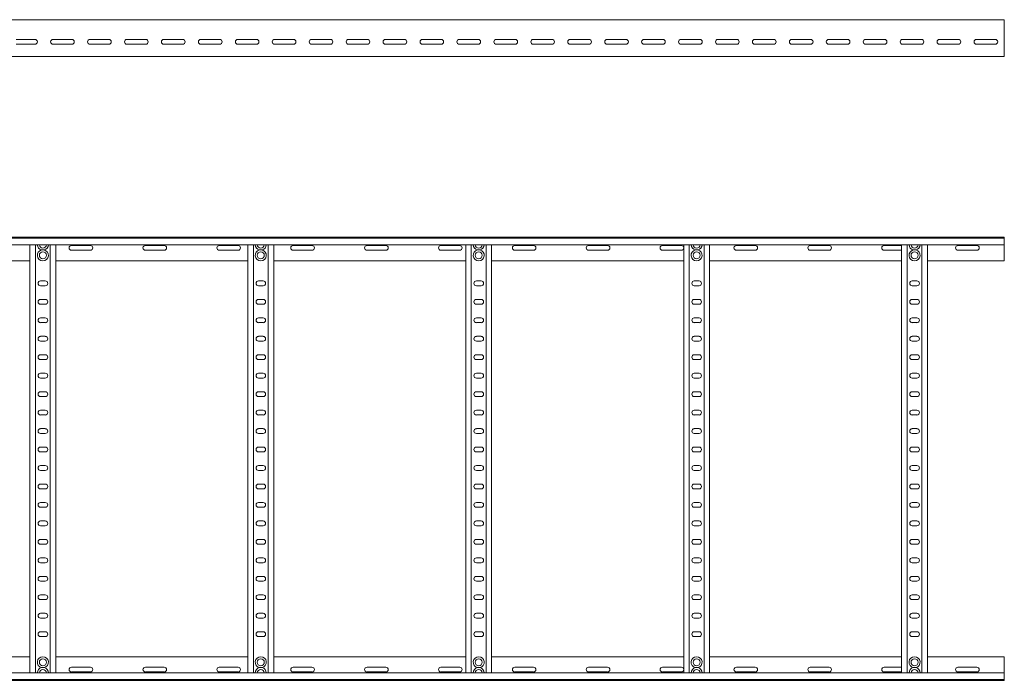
# Model space of a CAD drawing. Header units: millimetres. Extents: x -921 to 3361, y -5257 to -169.
# Tile 4 of 10: x 2029 to 3361, y -5256 to -4362. Entities that reach past the tile are written whole.
import ezdxf

# ---------------------------------------------------------------- set-up
doc = ezdxf.new("R2010")
doc.units = ezdxf.units.MM

msp = doc.modelspace()

# ---------------------------------------------------------------- linework, layer by layer
at = {"color": 7, "linetype": 'Continuous', "lineweight": 15}
for p, q in [((3361.4, -4361.6), (414.4, -4361.6)), ((3361.4, -4369.1), (3361.4, -4361.6)), ((3361.4, -4374.4), (3361.4, -4369.1)), ((3361.4, -4374.4), (3361.4, -4374.7)), ((3361.4, -4378.9), (3361.4, -4374.7)), ((3361.4, -4378.9), (3361.4, -4409.2)), ((2023.7, -4388.4), (2049.2, -4388.4)), ((2049.2, -4394.9), (2023.7, -4394.9)), ((2073.7, -4388.4), (2099.2, -4388.4)), ((2099.2, -4394.9), (2073.7, -4394.9)), ((2123.7, -4388.4), (2149.2, -4388.4)), ((2149.2, -4394.9), (2123.7, -4394.9)), ((2173.7, -4388.4), (2199.2, -4388.4)), ((2199.2, -4394.9), (2173.7, -4394.9)), ((2223.7, -4388.4), (2249.2, -4388.4)), ((2249.2, -4394.9), (2223.7, -4394.9)), ((2273.7, -4388.4), (2299.2, -4388.4)), ((2299.2, -4394.9), (2273.7, -4394.9)), ((2323.7, -4388.4), (2349.2, -4388.4)), ((2349.2, -4394.9), (2323.7, -4394.9)), ((2373.7, -4388.4), (2399.2, -4388.4)), ((2399.2, -4394.9), (2373.7, -4394.9)), ((2423.7, -4388.4), (2449.2, -4388.4)), ((2449.2, -4394.9), (2423.7, -4394.9)), ((2473.7, -4388.4), (2499.2, -4388.4)), ((2499.2, -4394.9), (2473.7, -4394.9)), ((2523.7, -4388.4), (2549.2, -4388.4)), ((2549.2, -4394.9), (2523.7, -4394.9)), ((2573.7, -4388.4), (2599.2, -4388.4)), ((2599.2, -4394.9), (2573.7, -4394.9)), ((2623.7, -4388.4), (2649.2, -4388.4)), ((2649.2, -4394.9), (2623.7, -4394.9)), ((2673.7, -4388.4), (2699.2, -4388.4)), ((2699.2, -4394.9), (2673.7, -4394.9)), ((2723.7, -4388.4), (2749.2, -4388.4)), ((2749.2, -4394.9), (2723.7, -4394.9)), ((2773.7, -4388.4), (2799.2, -4388.4)), ((2799.2, -4394.9), (2773.7, -4394.9)), ((2823.7, -4388.4), (2849.2, -4388.4)), ((2849.2, -4394.9), (2823.7, -4394.9)), ((2873.7, -4388.4), (2899.2, -4388.4)), ((2899.2, -4394.9), (2873.7, -4394.9)), ((2923.7, -4388.4), (2949.2, -4388.4)), ((2949.2, -4394.9), (2923.7, -4394.9)), ((2973.7, -4388.4), (2999.2, -4388.4)), ((2999.2, -4394.9), (2973.7, -4394.9)), ((3023.7, -4388.4), (3049.2, -4388.4)), ((3049.2, -4394.9), (3023.7, -4394.9)), ((3073.7, -4388.4), (3099.2, -4388.4)), ((3099.2, -4394.9), (3073.7, -4394.9)), ((3123.7, -4388.4), (3149.2, -4388.4)), ((3149.2, -4394.9), (3123.7, -4394.9)), ((3173.7, -4388.4), (3199.2, -4388.4)), ((3199.2, -4394.9), (3173.7, -4394.9)), ((3223.7, -4388.4), (3249.2, -4388.4)), ((3249.2, -4394.9), (3223.7, -4394.9)), ((3273.7, -4388.4), (3299.2, -4388.4)), ((3299.2, -4394.9), (3273.7, -4394.9)), ((3323.7, -4388.4), (3349.2, -4388.4)), ((3349.2, -4394.9), (3323.7, -4394.9)), ((414.4, -4411.6), (3361.4, -4411.6)), ((3361.4, -4411.6), (3361.4, -4409.2)), ((414.3, -4656.1), (3361.4, -4656.1)), ((3361.4, -4657.2), (414.4, -4657.2)), ((3361.4, -4656.1), (3361.4, -4657.2)), ((3361.4, -4657.2), (3361.4, -4666.3)), ((414.4, -4666.3), (3361.4, -4666.3)), ((2042.4, -5245.8), (2042.4, -4666.3)), ((2049.9, -5245.8), (2049.9, -4666.3)), ((2058.2, -4673.3), (2061.6, -4673.3)), ((2069.9, -5245.8), (2069.9, -4666.3)), ((2077.4, -5245.8), (2077.4, -4666.3)), ((2124.2, -4667.3), (2098.7, -4667.3)), ((2098.7, -4673.8), (2124.2, -4673.8)), ((2224.2, -4667.3), (2198.7, -4667.3)), ((2198.7, -4673.8), (2224.2, -4673.8)), ((2324.2, -4667.3), (2298.7, -4667.3)), ((2298.7, -4673.8), (2324.2, -4673.8)), ((2337.4, -5245.8), (2337.4, -4666.3)), ((2344.9, -5245.8), (2344.9, -4666.3)), ((2353.2, -4673.3), (2356.6, -4673.3)), ((2364.9, -5245.8), (2364.9, -4666.3)), ((2372.4, -5245.8), (2372.4, -4666.3)), ((2424.2, -4667.3), (2398.7, -4667.3)), ((2398.7, -4673.8), (2424.2, -4673.8)), ((2524.2, -4667.3), (2498.7, -4667.3)), ((2498.7, -4673.8), (2524.2, -4673.8)), ((2624.2, -4667.3), (2598.7, -4667.3)), ((2598.7, -4673.8), (2624.2, -4673.8)), ((2632.4, -5245.8), (2632.4, -4666.3)), ((2639.9, -5245.8), (2639.9, -4666.3)), ((2648.2, -4673.3), (2651.6, -4673.3)), ((2659.9, -5245.8), (2659.9, -4666.3)), ((2667.4, -5245.8), (2667.4, -4666.3)), ((2724.2, -4667.3), (2698.7, -4667.3)), ((2698.7, -4673.8), (2724.2, -4673.8)), ((2824.2, -4667.3), (2798.7, -4667.3)), ((2798.7, -4673.8), (2824.2, -4673.8)), ((2924.2, -4667.3), (2898.7, -4667.3)), ((2898.7, -4673.8), (2924.2, -4673.8)), ((2927.4, -5245.8), (2927.4, -4666.3)), ((2934.9, -5245.8), (2934.9, -4666.3)), ((2943.2, -4673.3), (2946.6, -4673.3)), ((2954.9, -5245.8), (2954.9, -4666.3)), ((2962.4, -5245.8), (2962.4, -4666.3)), ((3024.2, -4667.3), (2998.7, -4667.3)), ((2998.7, -4673.8), (3024.2, -4673.8)), ((3124.2, -4667.3), (3098.7, -4667.3)), ((3098.7, -4673.8), (3124.2, -4673.8)), ((3222.4, -4667.3), (3198.7, -4667.3)), ((3198.7, -4673.8), (3222.4, -4673.8)), ((3222.4, -5245.8), (3222.4, -4666.3)), ((3229.9, -5245.8), (3229.9, -4666.3)), ((3241.6, -4673.3), (3238.2, -4673.3)), ((3249.9, -5245.8), (3249.9, -4666.3)), ((3257.4, -5245.8), (3257.4, -4666.3)), ((3324.2, -4667.3), (3298.7, -4667.3)), ((3298.7, -4673.8), (3324.2, -4673.8)), ((3361.4, -4666.3), (3361.4, -4688.1)), ((1782.4, -4688.1), (2042.4, -4688.1)), ((2077.4, -4688.1), (2337.4, -4688.1)), ((2372.4, -4688.1), (2632.4, -4688.1)), ((2667.4, -4688.1), (2927.4, -4688.1)), ((2962.4, -4688.1), (3222.4, -4688.1)), ((3257.4, -4688.1), (3361.4, -4688.1)), ((2063.2, -4715.3), (2056.7, -4715.3)), ((2358.2, -4715.3), (2351.7, -4715.3)), ((2653.2, -4715.3), (2646.7, -4715.3)), ((2948.2, -4715.3), (2941.7, -4715.3)), ((3243.2, -4715.3), (3236.7, -4715.3)), ((2056.7, -4721.8), (2063.2, -4721.8)), ((2351.7, -4721.8), (2358.2, -4721.8)), ((2646.7, -4721.8), (2653.2, -4721.8)), ((2941.7, -4721.8), (2948.2, -4721.8)), ((3236.7, -4721.8), (3243.2, -4721.8)), ((2063.2, -4740.3), (2056.7, -4740.3)), ((2358.2, -4740.3), (2351.7, -4740.3)), ((2653.2, -4740.3), (2646.7, -4740.3)), ((2948.2, -4740.3), (2941.7, -4740.3)), ((3243.2, -4740.3), (3236.7, -4740.3)), ((2056.7, -4746.8), (2063.2, -4746.8)), ((2351.7, -4746.8), (2358.2, -4746.8)), ((2646.7, -4746.8), (2653.2, -4746.8)), ((2941.7, -4746.8), (2948.2, -4746.8)), ((3236.7, -4746.8), (3243.2, -4746.8)), ((2063.2, -4765.3), (2056.7, -4765.3)), ((2358.2, -4765.3), (2351.7, -4765.3)), ((2653.2, -4765.3), (2646.7, -4765.3)), ((2948.2, -4765.3), (2941.7, -4765.3)), ((3243.2, -4765.3), (3236.7, -4765.3)), ((2056.7, -4771.8), (2063.2, -4771.8)), ((2351.7, -4771.8), (2358.2, -4771.8)), ((2646.7, -4771.8), (2653.2, -4771.8)), ((2941.7, -4771.8), (2948.2, -4771.8)), ((3236.7, -4771.8), (3243.2, -4771.8)), ((2063.2, -4790.3), (2056.7, -4790.3)), ((2056.7, -4796.8), (2063.2, -4796.8)), ((2358.2, -4790.3), (2351.7, -4790.3)), ((2351.7, -4796.8), (2358.2, -4796.8)), ((2653.2, -4790.3), (2646.7, -4790.3)), ((2646.7, -4796.8), (2653.2, -4796.8)), ((2948.2, -4790.3), (2941.7, -4790.3)), ((2941.7, -4796.8), (2948.2, -4796.8)), ((3243.2, -4790.3), (3236.7, -4790.3)), ((3236.7, -4796.8), (3243.2, -4796.8)), ((2063.2, -4815.3), (2056.7, -4815.3)), ((2056.7, -4821.8), (2063.2, -4821.8)), ((2358.2, -4815.3), (2351.7, -4815.3)), ((2351.7, -4821.8), (2358.2, -4821.8)), ((2653.2, -4815.3), (2646.7, -4815.3)), ((2646.7, -4821.8), (2653.2, -4821.8)), ((2948.2, -4815.3), (2941.7, -4815.3)), ((2941.7, -4821.8), (2948.2, -4821.8)), ((3243.2, -4815.3), (3236.7, -4815.3)), ((3236.7, -4821.8), (3243.2, -4821.8)), ((2063.2, -4840.3), (2056.7, -4840.3)), ((2056.7, -4846.8), (2063.2, -4846.8)), ((2358.2, -4840.3), (2351.7, -4840.3)), ((2351.7, -4846.8), (2358.2, -4846.8)), ((2653.2, -4840.3), (2646.7, -4840.3)), ((2646.7, -4846.8), (2653.2, -4846.8)), ((2948.2, -4840.3), (2941.7, -4840.3)), ((2941.7, -4846.8), (2948.2, -4846.8)), ((3243.2, -4840.3), (3236.7, -4840.3)), ((3236.7, -4846.8), (3243.2, -4846.8)), ((2063.2, -4865.3), (2056.7, -4865.3)), ((2056.7, -4871.8), (2063.2, -4871.8)), ((2358.2, -4865.3), (2351.7, -4865.3)), ((2351.7, -4871.8), (2358.2, -4871.8)), ((2653.2, -4865.3), (2646.7, -4865.3)), ((2646.7, -4871.8), (2653.2, -4871.8)), ((2948.2, -4865.3), (2941.7, -4865.3)), ((2941.7, -4871.8), (2948.2, -4871.8)), ((3243.2, -4865.3), (3236.7, -4865.3)), ((3236.7, -4871.8), (3243.2, -4871.8)), ((2063.2, -4890.3), (2056.7, -4890.3)), ((2358.2, -4890.3), (2351.7, -4890.3)), ((2653.2, -4890.3), (2646.7, -4890.3)), ((2948.2, -4890.3), (2941.7, -4890.3)), ((3243.2, -4890.3), (3236.7, -4890.3)), ((2056.7, -4896.8), (2063.2, -4896.8)), ((2351.7, -4896.8), (2358.2, -4896.8)), ((2646.7, -4896.8), (2653.2, -4896.8)), ((2941.7, -4896.8), (2948.2, -4896.8)), ((3236.7, -4896.8), (3243.2, -4896.8)), ((2063.2, -4915.3), (2056.7, -4915.3)), ((2358.2, -4915.3), (2351.7, -4915.3)), ((2653.2, -4915.3), (2646.7, -4915.3)), ((2948.2, -4915.3), (2941.7, -4915.3)), ((3243.2, -4915.3), (3236.7, -4915.3)), ((2056.7, -4921.8), (2063.2, -4921.8)), ((2351.7, -4921.8), (2358.2, -4921.8)), ((2646.7, -4921.8), (2653.2, -4921.8)), ((2941.7, -4921.8), (2948.2, -4921.8)), ((3236.7, -4921.8), (3243.2, -4921.8)), ((2063.2, -4940.3), (2056.7, -4940.3)), ((2358.2, -4940.3), (2351.7, -4940.3)), ((2653.2, -4940.3), (2646.7, -4940.3)), ((2948.2, -4940.3), (2941.7, -4940.3)), ((3243.2, -4940.3), (3236.7, -4940.3)), ((2056.7, -4946.8), (2063.2, -4946.8)), ((2351.7, -4946.8), (2358.2, -4946.8)), ((2646.7, -4946.8), (2653.2, -4946.8)), ((2941.7, -4946.8), (2948.2, -4946.8)), ((3236.7, -4946.8), (3243.2, -4946.8)), ((2063.2, -4965.3), (2056.7, -4965.3)), ((2358.2, -4965.3), (2351.7, -4965.3)), ((2653.2, -4965.3), (2646.7, -4965.3)), ((2948.2, -4965.3), (2941.7, -4965.3)), ((3243.2, -4965.3), (3236.7, -4965.3)), ((2056.7, -4971.8), (2063.2, -4971.8)), ((2351.7, -4971.8), (2358.2, -4971.8)), ((2646.7, -4971.8), (2653.2, -4971.8)), ((2941.7, -4971.8), (2948.2, -4971.8)), ((3236.7, -4971.8), (3243.2, -4971.8)), ((2063.2, -4990.3), (2056.7, -4990.3)), ((2056.7, -4996.8), (2063.2, -4996.8)), ((2358.2, -4990.3), (2351.7, -4990.3)), ((2351.7, -4996.8), (2358.2, -4996.8)), ((2653.2, -4990.3), (2646.7, -4990.3)), ((2646.7, -4996.8), (2653.2, -4996.8)), ((2948.2, -4990.3), (2941.7, -4990.3)), ((2941.7, -4996.8), (2948.2, -4996.8)), ((3243.2, -4990.3), (3236.7, -4990.3)), ((3236.7, -4996.8), (3243.2, -4996.8)), ((2063.2, -5015.3), (2056.7, -5015.3)), ((2056.7, -5021.8), (2063.2, -5021.8)), ((2358.2, -5015.3), (2351.7, -5015.3)), ((2351.7, -5021.8), (2358.2, -5021.8)), ((2653.2, -5015.3), (2646.7, -5015.3)), ((2646.7, -5021.8), (2653.2, -5021.8)), ((2948.2, -5015.3), (2941.7, -5015.3)), ((2941.7, -5021.8), (2948.2, -5021.8)), ((3243.2, -5015.3), (3236.7, -5015.3)), ((3236.7, -5021.8), (3243.2, -5021.8)), ((2063.2, -5040.3), (2056.7, -5040.3)), ((2056.7, -5046.8), (2063.2, -5046.8)), ((2358.2, -5040.3), (2351.7, -5040.3)), ((2351.7, -5046.8), (2358.2, -5046.8)), ((2653.2, -5040.3), (2646.7, -5040.3)), ((2646.7, -5046.8), (2653.2, -5046.8)), ((2948.2, -5040.3), (2941.7, -5040.3)), ((2941.7, -5046.8), (2948.2, -5046.8)), ((3243.2, -5040.3), (3236.7, -5040.3)), ((3236.7, -5046.8), (3243.2, -5046.8)), ((2063.2, -5065.3), (2056.7, -5065.3)), ((2056.7, -5071.8), (2063.2, -5071.8)), ((2358.2, -5065.3), (2351.7, -5065.3)), ((2351.7, -5071.8), (2358.2, -5071.8)), ((2653.2, -5065.3), (2646.7, -5065.3)), ((2646.7, -5071.8), (2653.2, -5071.8)), ((2948.2, -5065.3), (2941.7, -5065.3)), ((2941.7, -5071.8), (2948.2, -5071.8)), ((3243.2, -5065.3), (3236.7, -5065.3)), ((3236.7, -5071.8), (3243.2, -5071.8)), ((2063.2, -5090.3), (2056.7, -5090.3)), ((2358.2, -5090.3), (2351.7, -5090.3)), ((2653.2, -5090.3), (2646.7, -5090.3)), ((2948.2, -5090.3), (2941.7, -5090.3)), ((3243.2, -5090.3), (3236.7, -5090.3)), ((2056.7, -5096.8), (2063.2, -5096.8)), ((2351.7, -5096.8), (2358.2, -5096.8)), ((2646.7, -5096.8), (2653.2, -5096.8)), ((2941.7, -5096.8), (2948.2, -5096.8)), ((3236.7, -5096.8), (3243.2, -5096.8)), ((2063.2, -5115.3), (2056.7, -5115.3)), ((2358.2, -5115.3), (2351.7, -5115.3)), ((2653.2, -5115.3), (2646.7, -5115.3)), ((2948.2, -5115.3), (2941.7, -5115.3)), ((3243.2, -5115.3), (3236.7, -5115.3)), ((2056.7, -5121.8), (2063.2, -5121.8)), ((2351.7, -5121.8), (2358.2, -5121.8)), ((2646.7, -5121.8), (2653.2, -5121.8)), ((2941.7, -5121.8), (2948.2, -5121.8)), ((3236.7, -5121.8), (3243.2, -5121.8)), ((2063.2, -5140.3), (2056.7, -5140.3)), ((2358.2, -5140.3), (2351.7, -5140.3)), ((2653.2, -5140.3), (2646.7, -5140.3)), ((2948.2, -5140.3), (2941.7, -5140.3)), ((3243.2, -5140.3), (3236.7, -5140.3)), ((2056.7, -5146.8), (2063.2, -5146.8)), ((2351.7, -5146.8), (2358.2, -5146.8)), ((2646.7, -5146.8), (2653.2, -5146.8)), ((2941.7, -5146.8), (2948.2, -5146.8)), ((3236.7, -5146.8), (3243.2, -5146.8)), ((2063.2, -5165.3), (2056.7, -5165.3)), ((2358.2, -5165.3), (2351.7, -5165.3)), ((2653.2, -5165.3), (2646.7, -5165.3)), ((2948.2, -5165.3), (2941.7, -5165.3)), ((3243.2, -5165.3), (3236.7, -5165.3)), ((2056.7, -5171.8), (2063.2, -5171.8)), ((2351.7, -5171.8), (2358.2, -5171.8)), ((2646.7, -5171.8), (2653.2, -5171.8)), ((2941.7, -5171.8), (2948.2, -5171.8)), ((3236.7, -5171.8), (3243.2, -5171.8)), ((2063.2, -5190.3), (2056.7, -5190.3)), ((2056.7, -5196.8), (2063.2, -5196.8)), ((2358.2, -5190.3), (2351.7, -5190.3)), ((2351.7, -5196.8), (2358.2, -5196.8)), ((2653.2, -5190.3), (2646.7, -5190.3)), ((2646.7, -5196.8), (2653.2, -5196.8)), ((2948.2, -5190.3), (2941.7, -5190.3)), ((2941.7, -5196.8), (2948.2, -5196.8)), ((3243.2, -5190.3), (3236.7, -5190.3)), ((3236.7, -5196.8), (3243.2, -5196.8)), ((1782.4, -5224.1), (2042.4, -5224.1)), ((2077.4, -5224.1), (2337.4, -5224.1)), ((2372.4, -5224.1), (2632.4, -5224.1)), ((2667.4, -5224.1), (2927.4, -5224.1)), ((2962.4, -5224.1), (3222.4, -5224.1)), ((3257.4, -5224.1), (3361.4, -5224.1)), ((3361.4, -5245.8), (3361.4, -5224.1)), ((3361.4, -5245.8), (414.4, -5245.8)), ((2061.6, -5238.9), (2058.2, -5238.9)), ((2098.7, -5238.3), (2124.2, -5238.3)), ((2124.2, -5244.8), (2098.7, -5244.8)), ((2198.7, -5238.3), (2224.2, -5238.3)), ((2224.2, -5244.8), (2198.7, -5244.8)), ((2298.7, -5238.3), (2324.2, -5238.3)), ((2324.2, -5244.8), (2298.7, -5244.8)), ((2356.6, -5238.9), (2353.2, -5238.9)), ((2398.7, -5238.3), (2424.2, -5238.3)), ((2424.2, -5244.8), (2398.7, -5244.8)), ((2498.7, -5238.3), (2524.2, -5238.3)), ((2524.2, -5244.8), (2498.7, -5244.8)), ((2598.7, -5238.3), (2624.2, -5238.3)), ((2624.2, -5244.8), (2598.7, -5244.8)), ((2651.6, -5238.9), (2648.2, -5238.9)), ((2698.7, -5238.3), (2724.2, -5238.3)), ((2724.2, -5244.8), (2698.7, -5244.8)), ((2798.7, -5238.3), (2824.2, -5238.3)), ((2824.2, -5244.8), (2798.7, -5244.8)), ((2898.7, -5238.3), (2924.2, -5238.3)), ((2924.2, -5244.8), (2898.7, -5244.8)), ((2946.6, -5238.9), (2943.2, -5238.9)), ((2998.7, -5238.3), (3024.2, -5238.3)), ((3024.2, -5244.8), (2998.7, -5244.8)), ((3098.7, -5238.3), (3124.2, -5238.3)), ((3124.2, -5244.8), (3098.7, -5244.8)), ((3198.7, -5238.3), (3222.4, -5238.3)), ((3222.4, -5244.8), (3198.7, -5244.8)), ((3241.6, -5238.9), (3238.2, -5238.9)), ((3298.7, -5238.3), (3324.2, -5238.3)), ((3324.2, -5244.8), (3298.7, -5244.8)), ((3361.4, -5254.9), (3361.4, -5245.8)), ((414.3, -5256.1), (3361.4, -5256.1)), ((414.4, -5254.9), (3361.4, -5254.9)), ((3361.4, -5256.1), (3361.4, -5254.9))]:
    msp.add_line(p, q, dxfattribs=at)
for centre in [(2059.9, -4680.6), (2354.9, -4680.6), (2649.9, -4680.6), (2944.9, -4680.6), (3239.9, -4680.6), (2059.9, -5231.6), (2354.9, -5231.6), (2649.9, -5231.6), (2944.9, -5231.6), (3239.9, -5231.6)]:
    msp.add_circle(centre, 4.75, dxfattribs=at)
for centre, radius, start, end in [((2049.2, -4391.6), 3.25, 270, 90), ((2073.7, -4391.6), 3.25, 90, 270), ((2099.2, -4391.6), 3.25, 270, 90), ((2123.7, -4391.6), 3.25, 90, 270), ((2149.2, -4391.6), 3.25, 270, 90), ((2173.7, -4391.6), 3.25, 90, 270), ((2199.2, -4391.6), 3.25, 270, 90), ((2223.7, -4391.6), 3.25, 90, 270), ((2249.2, -4391.6), 3.25, 270, 90), ((2273.7, -4391.6), 3.25, 90, 270), ((2299.2, -4391.6), 3.25, 270, 90), ((2323.7, -4391.6), 3.25, 90, 270), ((2349.2, -4391.6), 3.25, 270, 90), ((2373.7, -4391.6), 3.25, 90, 270), ((2399.2, -4391.6), 3.25, 270, 90), ((2423.7, -4391.6), 3.25, 90, 270), ((2449.2, -4391.6), 3.25, 270, 90), ((2473.7, -4391.6), 3.25, 90, 270), ((2499.2, -4391.6), 3.25, 270, 90), ((2523.7, -4391.6), 3.25, 90, 270), ((2549.2, -4391.6), 3.25, 270, 90), ((2573.7, -4391.6), 3.25, 90, 270), ((2599.2, -4391.6), 3.25, 270, 90), ((2623.7, -4391.6), 3.25, 90, 270), ((2649.2, -4391.6), 3.25, 270, 90), ((2673.7, -4391.6), 3.25, 90, 270), ((2699.2, -4391.6), 3.25, 270, 90), ((2723.7, -4391.6), 3.25, 90, 270), ((2749.2, -4391.6), 3.25, 270, 90), ((2773.7, -4391.6), 3.25, 90, 270), ((2799.2, -4391.6), 3.25, 270, 90), ((2823.7, -4391.6), 3.25, 90, 270), ((2849.2, -4391.6), 3.25, 270, 90), ((2873.7, -4391.6), 3.25, 90, 270), ((2899.2, -4391.6), 3.25, 270, 90), ((2923.7, -4391.6), 3.25, 90, 270), ((2949.2, -4391.6), 3.25, 270, 90), ((2973.7, -4391.6), 3.25, 90, 270), ((2999.2, -4391.6), 3.25, 270, 90), ((3023.7, -4391.6), 3.25, 90, 270), ((3049.2, -4391.6), 3.25, 270, 90), ((3073.7, -4391.6), 3.25, 90, 270), ((3099.2, -4391.6), 3.25, 270, 90), ((3123.7, -4391.6), 3.25, 90, 270), ((3149.2, -4391.6), 3.25, 270, 90), ((3173.7, -4391.6), 3.25, 90, 270), ((3199.2, -4391.6), 3.25, 270, 90), ((3223.7, -4391.6), 3.25, 90, 270), ((3249.2, -4391.6), 3.25, 270, 90), ((3273.7, -4391.6), 3.25, 90, 270), ((3299.2, -4391.6), 3.25, 270, 90), ((3323.7, -4391.6), 3.25, 90, 270), ((3349.2, -4391.6), 3.25, 270, 90), ((2059.9, -4666), 7.5, 182.4836, 256.7385), ((2059.9, -4680.6), 7.5, 103.2615, 76.7385), ((2059.9, -4666), 4.75, 183.9233, 356.0767), ((2059.9, -4666), 7.5, 283.2615, 357.5164), ((2098.7, -4670.6), 3.25, 90, 270), ((2124.2, -4670.6), 3.25, 270, 90), ((2198.7, -4670.6), 3.25, 90, 270), ((2224.2, -4670.6), 3.25, 270, 90), ((2298.7, -4670.6), 3.25, 90, 270), ((2324.2, -4670.6), 3.25, 270, 90), ((2354.9, -4666), 7.5, 182.4836, 256.7385), ((2354.9, -4680.6), 7.5, 103.2615, 76.7385), ((2354.9, -4666), 4.75, 183.9233, 356.0767), ((2354.9, -4666), 7.5, 283.2615, 357.5164), ((2398.7, -4670.6), 3.25, 90, 270), ((2424.2, -4670.6), 3.25, 270, 90), ((2498.7, -4670.6), 3.25, 90, 270), ((2524.2, -4670.6), 3.25, 270, 90), ((2598.7, -4670.6), 3.25, 90, 270), ((2624.2, -4670.6), 3.25, 270, 90), ((2649.9, -4666), 7.5, 182.4836, 256.7385), ((2649.9, -4680.6), 7.5, 103.2615, 76.7385), ((2649.9, -4666), 4.75, 183.9233, 356.0767), ((2649.9, -4666), 7.5, 283.2615, 357.5164), ((2698.7, -4670.6), 3.25, 90, 270), ((2724.2, -4670.6), 3.25, 270, 90), ((2798.7, -4670.6), 3.25, 90, 270), ((2824.2, -4670.6), 3.25, 270, 90), ((2898.7, -4670.6), 3.25, 90, 270), ((2924.2, -4670.6), 3.25, 270, 90), ((2944.9, -4666), 7.5, 182.4836, 256.7385), ((2944.9, -4680.6), 7.5, 103.2615, 76.7385), ((2944.9, -4666), 4.75, 183.9233, 356.0767), ((2944.9, -4666), 7.5, 283.2615, 357.5164), ((2998.7, -4670.6), 3.25, 90, 270), ((3024.2, -4670.6), 3.25, 270, 90), ((3098.7, -4670.6), 3.25, 90, 270), ((3124.2, -4670.6), 3.25, 270, 90), ((3198.7, -4670.6), 3.25, 90, 270), ((3239.9, -4666), 7.5, 182.4836, 256.7385), ((3239.9, -4680.6), 7.5, 103.2615, 76.7385), ((3239.9, -4666), 4.75, 183.9233, 356.0767), ((3239.9, -4666), 7.5, 283.2615, 357.5164), ((3298.7, -4670.6), 3.25, 90, 270), ((3324.2, -4670.6), 3.25, 270, 90), ((2056.7, -4718.6), 3.25, 90, 270), ((2063.2, -4718.6), 3.25, 270, 90), ((2351.7, -4718.6), 3.25, 90, 270), ((2358.2, -4718.6), 3.25, 270, 90), ((2646.7, -4718.6), 3.25, 90, 270), ((2653.2, -4718.6), 3.25, 270, 90), ((2941.7, -4718.6), 3.25, 90, 270), ((2948.2, -4718.6), 3.25, 270, 90), ((3236.7, -4718.6), 3.25, 90, 270), ((3243.2, -4718.6), 3.25, 270, 90), ((2056.7, -4743.6), 3.25, 90, 270), ((2063.2, -4743.6), 3.25, 270, 90), ((2351.7, -4743.6), 3.25, 90, 270), ((2358.2, -4743.6), 3.25, 270, 90), ((2646.7, -4743.6), 3.25, 90, 270), ((2653.2, -4743.6), 3.25, 270, 90), ((2941.7, -4743.6), 3.25, 90, 270), ((2948.2, -4743.6), 3.25, 270, 90), ((3236.7, -4743.6), 3.25, 90, 270), ((3243.2, -4743.6), 3.25, 270, 90), ((2056.7, -4768.6), 3.25, 90, 270), ((2063.2, -4768.6), 3.25, 270, 90), ((2351.7, -4768.6), 3.25, 90, 270), ((2358.2, -4768.6), 3.25, 270, 90), ((2646.7, -4768.6), 3.25, 90, 270), ((2653.2, -4768.6), 3.25, 270, 90), ((2941.7, -4768.6), 3.25, 90, 270), ((2948.2, -4768.6), 3.25, 270, 90), ((3236.7, -4768.6), 3.25, 90, 270), ((3243.2, -4768.6), 3.25, 270, 90), ((2056.7, -4793.6), 3.25, 90, 270), ((2063.2, -4793.6), 3.25, 270, 90), ((2351.7, -4793.6), 3.25, 90, 270), ((2358.2, -4793.6), 3.25, 270, 90), ((2646.7, -4793.6), 3.25, 90, 270), ((2653.2, -4793.6), 3.25, 270, 90), ((2941.7, -4793.6), 3.25, 90, 270), ((2948.2, -4793.6), 3.25, 270, 90), ((3236.7, -4793.6), 3.25, 90, 270), ((3243.2, -4793.6), 3.25, 270, 90), ((2056.7, -4818.6), 3.25, 90, 270), ((2063.2, -4818.6), 3.25, 270, 90), ((2351.7, -4818.6), 3.25, 90, 270), ((2358.2, -4818.6), 3.25, 270, 90), ((2646.7, -4818.6), 3.25, 90, 270), ((2653.2, -4818.6), 3.25, 270, 90), ((2941.7, -4818.6), 3.25, 90, 270), ((2948.2, -4818.6), 3.25, 270, 90), ((3236.7, -4818.6), 3.25, 90, 270), ((3243.2, -4818.6), 3.25, 270, 90), ((2056.7, -4843.6), 3.25, 90, 270), ((2063.2, -4843.6), 3.25, 270, 90), ((2351.7, -4843.6), 3.25, 90, 270), ((2358.2, -4843.6), 3.25, 270, 90), ((2646.7, -4843.6), 3.25, 90, 270), ((2653.2, -4843.6), 3.25, 270, 90), ((2941.7, -4843.6), 3.25, 90, 270), ((2948.2, -4843.6), 3.25, 270, 90), ((3236.7, -4843.6), 3.25, 90, 270), ((3243.2, -4843.6), 3.25, 270, 90), ((2056.7, -4868.6), 3.25, 90, 270), ((2063.2, -4868.6), 3.25, 270, 90), ((2351.7, -4868.6), 3.25, 90, 270), ((2358.2, -4868.6), 3.25, 270, 90), ((2646.7, -4868.6), 3.25, 90, 270), ((2653.2, -4868.6), 3.25, 270, 90), ((2941.7, -4868.6), 3.25, 90, 270), ((2948.2, -4868.6), 3.25, 270, 90), ((3236.7, -4868.6), 3.25, 90, 270), ((3243.2, -4868.6), 3.25, 270, 90), ((2056.7, -4893.6), 3.25, 90, 270), ((2063.2, -4893.6), 3.25, 270, 90), ((2351.7, -4893.6), 3.25, 90, 270), ((2358.2, -4893.6), 3.25, 270, 90), ((2646.7, -4893.6), 3.25, 90, 270), ((2653.2, -4893.6), 3.25, 270, 90), ((2941.7, -4893.6), 3.25, 90, 270), ((2948.2, -4893.6), 3.25, 270, 90), ((3236.7, -4893.6), 3.25, 90, 270), ((3243.2, -4893.6), 3.25, 270, 90), ((2056.7, -4918.6), 3.25, 90, 270), ((2063.2, -4918.6), 3.25, 270, 90), ((2351.7, -4918.6), 3.25, 90, 270), ((2358.2, -4918.6), 3.25, 270, 90), ((2646.7, -4918.6), 3.25, 90, 270), ((2653.2, -4918.6), 3.25, 270, 90), ((2941.7, -4918.6), 3.25, 90, 270), ((2948.2, -4918.6), 3.25, 270, 90), ((3236.7, -4918.6), 3.25, 90, 270), ((3243.2, -4918.6), 3.25, 270, 90), ((2056.7, -4943.6), 3.25, 90, 270), ((2063.2, -4943.6), 3.25, 270, 90), ((2351.7, -4943.6), 3.25, 90, 270), ((2358.2, -4943.6), 3.25, 270, 90), ((2646.7, -4943.6), 3.25, 90, 270), ((2653.2, -4943.6), 3.25, 270, 90), ((2941.7, -4943.6), 3.25, 90, 270), ((2948.2, -4943.6), 3.25, 270, 90), ((3236.7, -4943.6), 3.25, 90, 270), ((3243.2, -4943.6), 3.25, 270, 90), ((2056.7, -4968.6), 3.25, 90, 270), ((2063.2, -4968.6), 3.25, 270, 90), ((2351.7, -4968.6), 3.25, 90, 270), ((2358.2, -4968.6), 3.25, 270, 90), ((2646.7, -4968.6), 3.25, 90, 270), ((2653.2, -4968.6), 3.25, 270, 90), ((2941.7, -4968.6), 3.25, 90, 270), ((2948.2, -4968.6), 3.25, 270, 90), ((3236.7, -4968.6), 3.25, 90, 270), ((3243.2, -4968.6), 3.25, 270, 90), ((2056.7, -4993.6), 3.25, 90, 270), ((2063.2, -4993.6), 3.25, 270, 90), ((2351.7, -4993.6), 3.25, 90, 270), ((2358.2, -4993.6), 3.25, 270, 90), ((2646.7, -4993.6), 3.25, 90, 270), ((2653.2, -4993.6), 3.25, 270, 90), ((2941.7, -4993.6), 3.25, 90, 270), ((2948.2, -4993.6), 3.25, 270, 90), ((3236.7, -4993.6), 3.25, 90, 270), ((3243.2, -4993.6), 3.25, 270, 90), ((2056.7, -5018.6), 3.25, 90, 270), ((2063.2, -5018.6), 3.25, 270, 90), ((2351.7, -5018.6), 3.25, 90, 270), ((2358.2, -5018.6), 3.25, 270, 90), ((2646.7, -5018.6), 3.25, 90, 270), ((2653.2, -5018.6), 3.25, 270, 90), ((2941.7, -5018.6), 3.25, 90, 270), ((2948.2, -5018.6), 3.25, 270, 90), ((3236.7, -5018.6), 3.25, 90, 270), ((3243.2, -5018.6), 3.25, 270, 90), ((2056.7, -5043.6), 3.25, 90, 270), ((2063.2, -5043.6), 3.25, 270, 90), ((2351.7, -5043.6), 3.25, 90, 270), ((2358.2, -5043.6), 3.25, 270, 90), ((2646.7, -5043.6), 3.25, 90, 270), ((2653.2, -5043.6), 3.25, 270, 90), ((2941.7, -5043.6), 3.25, 90, 270), ((2948.2, -5043.6), 3.25, 270, 90), ((3236.7, -5043.6), 3.25, 90, 270), ((3243.2, -5043.6), 3.25, 270, 90), ((2056.7, -5068.6), 3.25, 90, 270), ((2063.2, -5068.6), 3.25, 270, 90), ((2351.7, -5068.6), 3.25, 90, 270), ((2358.2, -5068.6), 3.25, 270, 90), ((2646.7, -5068.6), 3.25, 90, 270), ((2653.2, -5068.6), 3.25, 270, 90), ((2941.7, -5068.6), 3.25, 90, 270), ((2948.2, -5068.6), 3.25, 270, 90), ((3236.7, -5068.6), 3.25, 90, 270), ((3243.2, -5068.6), 3.25, 270, 90), ((2056.7, -5093.6), 3.25, 90, 270), ((2063.2, -5093.6), 3.25, 270, 90), ((2351.7, -5093.6), 3.25, 90, 270), ((2358.2, -5093.6), 3.25, 270, 90), ((2646.7, -5093.6), 3.25, 90, 270), ((2653.2, -5093.6), 3.25, 270, 90), ((2941.7, -5093.6), 3.25, 90, 270), ((2948.2, -5093.6), 3.25, 270, 90), ((3236.7, -5093.6), 3.25, 90, 270), ((3243.2, -5093.6), 3.25, 270, 90), ((2056.7, -5118.6), 3.25, 90, 270), ((2063.2, -5118.6), 3.25, 270, 90), ((2351.7, -5118.6), 3.25, 90, 270), ((2358.2, -5118.6), 3.25, 270, 90), ((2646.7, -5118.6), 3.25, 90, 270), ((2653.2, -5118.6), 3.25, 270, 90), ((2941.7, -5118.6), 3.25, 90, 270), ((2948.2, -5118.6), 3.25, 270, 90), ((3236.7, -5118.6), 3.25, 90, 270), ((3243.2, -5118.6), 3.25, 270, 90), ((2056.7, -5143.6), 3.25, 90, 270), ((2063.2, -5143.6), 3.25, 270, 90), ((2351.7, -5143.6), 3.25, 90, 270), ((2358.2, -5143.6), 3.25, 270, 90), ((2646.7, -5143.6), 3.25, 90, 270), ((2653.2, -5143.6), 3.25, 270, 90), ((2941.7, -5143.6), 3.25, 90, 270), ((2948.2, -5143.6), 3.25, 270, 90), ((3236.7, -5143.6), 3.25, 90, 270), ((3243.2, -5143.6), 3.25, 270, 90), ((2056.7, -5168.6), 3.25, 90, 270), ((2063.2, -5168.6), 3.25, 270, 90), ((2351.7, -5168.6), 3.25, 90, 270), ((2358.2, -5168.6), 3.25, 270, 90), ((2646.7, -5168.6), 3.25, 90, 270), ((2653.2, -5168.6), 3.25, 270, 90), ((2941.7, -5168.6), 3.25, 90, 270), ((2948.2, -5168.6), 3.25, 270, 90), ((3236.7, -5168.6), 3.25, 90, 270), ((3243.2, -5168.6), 3.25, 270, 90), ((2056.7, -5193.6), 3.25, 90, 270), ((2063.2, -5193.6), 3.25, 270, 90), ((2351.7, -5193.6), 3.25, 90, 270), ((2358.2, -5193.6), 3.25, 270, 90), ((2646.7, -5193.6), 3.25, 90, 270), ((2653.2, -5193.6), 3.25, 270, 90), ((2941.7, -5193.6), 3.25, 90, 270), ((2948.2, -5193.6), 3.25, 270, 90), ((3236.7, -5193.6), 3.25, 90, 270), ((3243.2, -5193.6), 3.25, 270, 90), ((2059.9, -5231.6), 7.5, 283.2615, 256.7385), ((2354.9, -5231.6), 7.5, 283.2615, 256.7385), ((2649.9, -5231.6), 7.5, 283.2615, 256.7385), ((2944.9, -5231.6), 7.5, 283.2615, 256.7385), ((3239.9, -5231.6), 7.5, 283.2615, 256.7385), ((2059.9, -5246.2), 7.5, 103.2615, 177.5164), ((2059.9, -5246.2), 4.75, 3.9233, 176.0767), ((2059.9, -5246.2), 7.5, 2.4836, 76.7385), ((2098.7, -5241.6), 3.25, 90, 270), ((2124.2, -5241.6), 3.25, 270, 90), ((2198.7, -5241.6), 3.25, 90, 270), ((2224.2, -5241.6), 3.25, 270, 90), ((2298.7, -5241.6), 3.25, 90, 270), ((2324.2, -5241.6), 3.25, 270, 90), ((2354.9, -5246.2), 7.5, 103.2615, 177.5164), ((2354.9, -5246.2), 4.75, 3.9233, 176.0767), ((2354.9, -5246.2), 7.5, 2.4836, 76.7385), ((2398.7, -5241.6), 3.25, 90, 270), ((2424.2, -5241.6), 3.25, 270, 90), ((2498.7, -5241.6), 3.25, 90, 270), ((2524.2, -5241.6), 3.25, 270, 90), ((2598.7, -5241.6), 3.25, 90, 270), ((2624.2, -5241.6), 3.25, 270, 90), ((2649.9, -5246.2), 7.5, 103.2615, 177.5164), ((2649.9, -5246.2), 4.75, 3.9233, 176.0767), ((2649.9, -5246.2), 7.5, 2.4836, 76.7385), ((2698.7, -5241.6), 3.25, 90, 270), ((2724.2, -5241.6), 3.25, 270, 90), ((2798.7, -5241.6), 3.25, 90, 270), ((2824.2, -5241.6), 3.25, 270, 90), ((2898.7, -5241.6), 3.25, 90, 270), ((2924.2, -5241.6), 3.25, 270, 90), ((2944.9, -5246.2), 7.5, 103.2615, 177.5164), ((2944.9, -5246.2), 4.75, 3.9233, 176.0767), ((2944.9, -5246.2), 7.5, 2.4836, 76.7385), ((2998.7, -5241.6), 3.25, 90, 270), ((3024.2, -5241.6), 3.25, 270, 90), ((3098.7, -5241.6), 3.25, 90, 270), ((3124.2, -5241.6), 3.25, 270, 90), ((3198.7, -5241.6), 3.25, 90, 270), ((3239.9, -5246.2), 7.5, 103.2615, 177.5164), ((3239.9, -5246.2), 4.75, 3.9233, 176.0767), ((3239.9, -5246.2), 7.5, 2.4836, 76.7385), ((3298.7, -5241.6), 3.25, 90, 270), ((3324.2, -5241.6), 3.25, 270, 90)]:
    msp.add_arc(centre, radius, start, end, dxfattribs=at)

doc.saveas('drawing.dxf')
